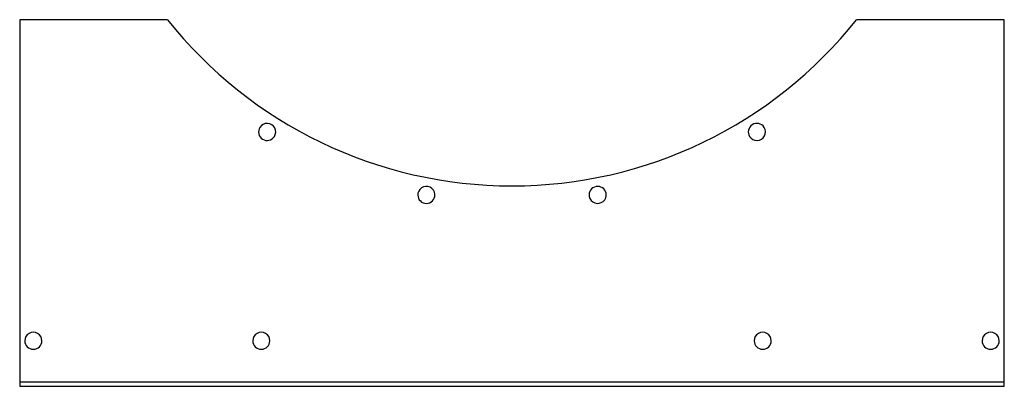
# Model space of a CAD drawing. Header units: millimetres. Extents: x -432 to 432, y -161 to 161.
import ezdxf

# ---------------------------------------------------------------- set-up
doc = ezdxf.new("R2010")
doc.units = ezdxf.units.MM
doc.layers.add('HIDDEN', color=7, linetype='Continuous')
doc.layers.add('THICK', color=7, linetype='Continuous')

msp = doc.modelspace()

# ---------------------------------------------------------------- linework, layer by layer
at = {"layer": 'HIDDEN'}
for p, q in [((-432, 161), (-432, 161)), ((-302.32, 161), (-302.32, 161)), ((302.32, 161), (302.32, 161)), ((432, 161), (432, 161)), ((-432, -157), (432, -157)), ((-432, -157), (-432, -157)), ((-432, -161), (-432, -161)), ((432, -157), (432, -157)), ((432, -161), (432, -161))]:
    msp.add_line(p, q, dxfattribs=at)
at = {"layer": 'THICK'}
for p, q in [((-302.32, 161), (-432, 161)), ((-432, 161), (-432, -161)), ((432, 161), (302.32, 161)), ((432, -161), (432, 161)), ((-432, -161), (432, -161))]:
    msp.add_line(p, q, dxfattribs=at)
for centre, radius, start, end in [((0, 401), 386, 218.44488, 321.5551), ((-214.87, 62.42), 7.5, 327.59998, 147.6), ((214.87, 62.42), 7.5, 32.40002, 212.4), ((-214.87, 62.42), 7.5, 147.6, 327.59998), ((214.87, 62.42), 7.5, 212.4, 32.40002), ((-75.14, 7.1), 7.5, 349.19997, 169.19999), ((75.14, 7.1), 7.5, 10.80003, 190.80001), ((-75.14, 7.1), 7.5, 169.19999, 349.19997), ((75.14, 7.1), 7.5, 190.80001, 10.80003), ((-420, -121), 7.5, 0, 180.00002), ((-220, -121), 7.5, 0, 180.00002), ((220, -121), 7.5, 0, 180.00002), ((420, -121), 7.5, 0, 180.00002), ((-420, -121), 7.5, 180.00002, 0), ((-220, -121), 7.5, 180.00002, 0), ((220, -121), 7.5, 180.00002, 0), ((420, -121), 7.5, 180.00002, 0)]:
    msp.add_arc(centre, radius, start, end, dxfattribs=at)

doc.saveas('drawing.dxf')
